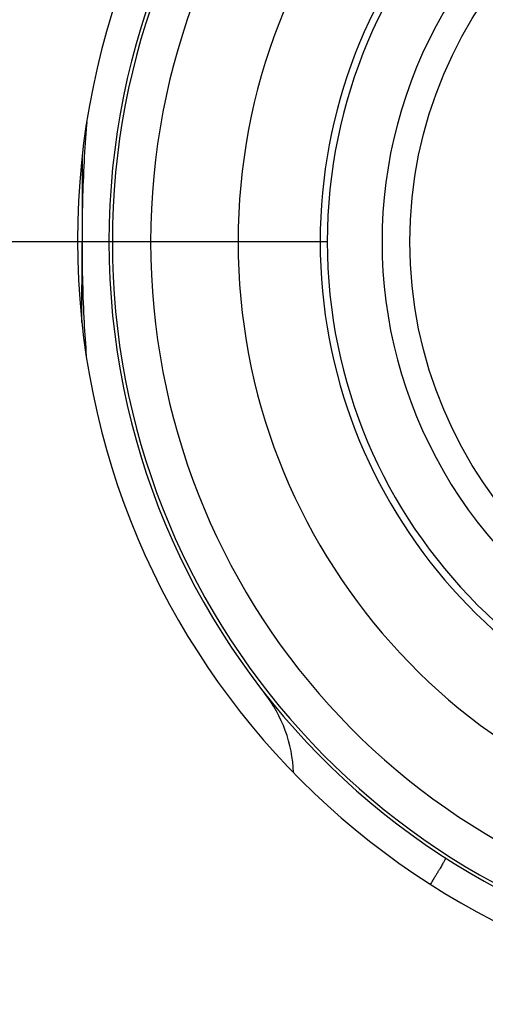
# Model space of a CAD drawing. Header units: inches. Extents: x 0 to 34, y 0 to 22.
# Tile 75 of 112: x 21.064 to 21.234, y 14.885 to 15.245. Entities that reach past the tile are written whole.
import ezdxf

# ---------------------------------------------------------------- set-up
doc = ezdxf.new("R2010")
doc.units = ezdxf.units.IN
doc.header["$LTSCALE"] = 1.87
doc.header["$MEASUREMENT"] = 0
doc.layers.get('0').update_dxf_attribs({"linetype": 'CONTINUOUS'})
doc.layers.add('DIMENSIONS', color=7, linetype='CONTINUOUS')
doc.styles.get("Standard").update_dxf_attribs({"font": 'txt', "width": 0.8})
doc.dimstyles.get("Standard").update_dxf_attribs({"dimtxt": 0.125, "dimasz": 0.18, "dimexe": 0.18, "dimexo": 0.0625, "dimgap": 0.09, "dimtad": 0, "dimtih": 1, "dimtoh": 1, "dimdec": 3, "dimzin": 4, "dimdsep": 46, "dimtxsty": 'STANDARD', "dimblk": '_FILLED', "dimblk1": '_FILLED', "dimblk2": '_FILLED', "dimcen": 0.09, "dimadec": 0, "dimazin": 0, "dimtol": 1, "dimtp": 0.01, "dimtm": 0.01, "dimtfac": 1, "dimtdec": 3, "dimtofl": 0, "dimtmove": 0, "dimatfit": 3, "dimldrblk": '_FILLED', "dimfxl": 1, "dimtolj": 1, "dimtzin": 4, "dimarcsym": 0})

# ---------------------------------------------------------------- blocks, each defined once
blk = doc.blocks.new('_FILLED')
at = {"color": 0, "linetype": 'BYBLOCK'}
blk.add_solid([(0, 0), (-1, 0.1736111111), (-1, -0.1736111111)], dxfattribs=at)
blk = doc.blocks.new('*D10')
at = {"layer": 'DIMENSIONS', "color": 2, "linetype": 'CONTINUOUS'}
for p, q in [((21.3643960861, 14.9763473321), (21.3643960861, 11.2947114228)), ((18.5620806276, 14.5007035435), (18.5620806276, 11.2947114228)), ((18.5620806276, 11.4197114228), (19.2089904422, 11.4197114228)), ((21.3643960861, 11.4197114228), (20.6589904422, 11.4197114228))]:
    blk.add_line(p, q, dxfattribs=at)
at = {"layer": 'DIMENSIONS', "color": 2, "linetype": 'CONTINUOUS', "xscale": 0.18, "yscale": 0.18, "zscale": 0.18, "rotation": 180}
blk.add_blockref('_FILLED', (18.5620806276, 11.4197114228), dxfattribs=at)
at = {"layer": 'DIMENSIONS', "color": 2, "linetype": 'CONTINUOUS', "xscale": 0.18, "yscale": 0.18, "zscale": 0.18}
blk.add_blockref('_FILLED', (21.3643960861, 11.4197114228), dxfattribs=at)
at = {"layer": 'DIMENSIONS', "color": 2, "linetype": 'CONTINUOUS', "width": 0.8}
for s, p in [('[', (19.8964904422, 11.3572114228)), (']', (20.4964904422, 11.3572114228)), ('2.802', (19.2714904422, 11.3572114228)), ('71.18', (19.9964904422, 11.3572114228))]:
    blk.add_text(s, height=0.125, dxfattribs=at).set_placement(p)
blk = doc.blocks.new('*D11')
at = {"layer": 'DIMENSIONS', "color": 2, "linetype": 'CONTINUOUS'}
for p, q in [((17.0000806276, 15.1639473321), (17.0000806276, 15.5239473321)), ((17.6112955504, 15.1639473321), (16.8750806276, 15.1639473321)), ((21.1767960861, 15.1639473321), (17.8450764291, 15.1639473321)), ((19.6148960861, 14.4210807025), (16.8750806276, 14.4210807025)), ((17.0000806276, 14.4210807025), (17.0000806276, 14.0610807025))]:
    blk.add_line(p, q, dxfattribs=at)
at = {"layer": 'DIMENSIONS', "color": 2, "linetype": 'CONTINUOUS', "xscale": 0.18, "yscale": 0.18, "zscale": 0.18}
for p, rotation in [((17.0000806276, 15.1639473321), 270), ((17.0000806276, 14.4210807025), 90)]:
    blk.add_blockref('_FILLED', p, dxfattribs=dict(at, rotation=rotation))
at = {"layer": 'DIMENSIONS', "color": 2, "linetype": 'CONTINUOUS', "width": 0.8}
for s, p in [('.743', (16.6500806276, 14.9398286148)), ('[', (16.6500806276, 14.7523286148)), (']', (17.2500806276, 14.7523286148)), ('18.87', (16.7500806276, 14.7523286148))]:
    blk.add_text(s, height=0.125, dxfattribs=at).set_placement(p)
blk = doc.blocks.new('*D21')
at = {"layer": 'DIMENSIONS', "color": 2, "linetype": 'CONTINUOUS'}
for p, q in [((20.7443960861, 15.1793965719), (20.7443960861, 12.0447114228)), ((18.5620806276, 14.5007035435), (18.5620806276, 12.0447114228)), ((18.5620806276, 12.1697114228), (18.2020806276, 12.1697114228)), ((20.7443960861, 12.1697114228), (21.1043960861, 12.1697114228))]:
    blk.add_line(p, q, dxfattribs=at)
at = {"layer": 'DIMENSIONS', "color": 2, "linetype": 'CONTINUOUS', "xscale": 0.18, "yscale": 0.18, "zscale": 0.18}
blk.add_blockref('_FILLED', (18.5620806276, 12.1697114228), dxfattribs=at)
at = {"layer": 'DIMENSIONS', "color": 2, "linetype": 'CONTINUOUS', "xscale": 0.18, "yscale": 0.18, "zscale": 0.18, "rotation": 180}
blk.add_blockref('_FILLED', (20.7443960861, 12.1697114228), dxfattribs=at)
at = {"layer": 'DIMENSIONS', "color": 2, "linetype": 'CONTINUOUS', "width": 0.8}
for s, p in [('[', (19.6269761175, 12.1072114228)), (']', (20.2269761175, 12.1072114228)), ('2.182', (19.0019761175, 12.1072114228)), ('55.43', (19.7269761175, 12.1072114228))]:
    blk.add_text(s, height=0.125, dxfattribs=at).set_placement(p)

msp = doc.modelspace()

# ---------------------------------------------------------------- linework, layer by layer
at = {"color": 7, "linetype": 'CONTINUOUS'}
msp.add_line((21.1537680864, 14.9990464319), (21.1538953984, 14.9988831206), dxfattribs=at)
msp.add_circle((21.3643960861, 15.1639473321), 0.157480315, dxfattribs=at)
for centre, radius, start, end in [((21.3643960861, 15.1644473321), 0.279, 90, 270), ((21.3643960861, 15.1639473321), 0.2675, 91, 269), ((21.3643960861, 15.1639473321), 0.266264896, 95.6874618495, 264.3125381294), ((21.3643960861, 15.1639473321), 0.2522654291, 95.6874610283, 264.3125389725), ((21.3643960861, 15.1639473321), 0.22029374, 96.5162418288, 263.483758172), ((21.3643960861, 15.1639473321), 0.1902948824, 96.5162396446, 263.4837603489), ((21.3643960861, 15.1639473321), 0.1876730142, 90, 270), ((21.3643960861, 15.1639473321), 0.1676737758, 90, 270.0002429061), ((21.1143960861, 14.9682275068), 0.05, 1.9987690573, 38.0361718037)]:
    msp.add_arc(centre, radius, start, end, dxfattribs=at)
for points, knots in [([(21.0887833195, 15.2077361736), (21.0887599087, 15.2074565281), (21.0883624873, 15.2026568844), (21.0877199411, 15.193095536), (21.0871577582, 15.1787841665), (21.0870441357, 15.1689981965), (21.0870446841, 15.1639786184)], [0, 0, 0, 0, 0.0192185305, 0.3298288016, 0.656222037, 1, 1, 1, 1]), ([(21.0870461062, 15.1639786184), (21.0870460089, 15.1589382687), (21.0871605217, 15.149118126), (21.0877084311, 15.135209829), (21.0882926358, 15.1263510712), (21.0886157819, 15.1222658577)], [0, 0, 0, 0, 0.3621634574, 0.705558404, 1, 1, 1, 1]), ([(21.2199915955, 14.938773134), (21.2200110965, 14.9387606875), (21.2199700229, 14.9386516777), (21.2199162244, 14.9385070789), (21.2197738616, 14.9382253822), (21.2195830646, 14.9378640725), (21.2193234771, 14.9373963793), (21.2190037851, 14.9368348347), (21.2186215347, 14.9361765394), (21.2181786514, 14.9354245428), (21.2176757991, 14.934580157), (21.2171142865, 14.9336455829), (21.2164954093, 14.9326230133), (21.2158206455, 14.931514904), (21.2151193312, 14.9303692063), (21.214642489, 14.9295935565), (21.214409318, 14.9292149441)], [0, 0, 0, 0, 0.0062625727, 0.0226776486, 0.0496566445, 0.0872029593, 0.1352473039, 0.1936866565, 0.2623956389, 0.3412180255, 0.4299649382, 0.5284250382, 0.6363642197, 0.7535250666, 0.8796312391, 1, 1, 1, 1])]:
    msp.add_open_spline(points, degree=3, knots=knots, dxfattribs=at)
for points in [[(21.0870431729, 15.1944211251), (21.087043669, 15.1842736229), (21.0870441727, 15.1741261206), (21.0870446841, 15.1639786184)], [(21.0870356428, 15.134530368), (21.0870390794, 15.1443464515), (21.0870425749, 15.1541625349), (21.0870461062, 15.1639786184)]]:
    msp.add_open_spline(points, degree=3, dxfattribs=at)

# ---------------------------------------------------------------- dimensions: what is measured, and where the dimension line sits
at = {"layer": 'DIMENSIONS', "color": 2, "linetype": 'CONTINUOUS'}
dim = msp.add_linear_dim(base=(17.0000806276, 15.1639473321), p1=(19.6148960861, 14.4210807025), p2=(21.1767960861, 15.1639473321), angle=90, dimstyle='Standard', dxfattribs=at)
dim.commit()
dim.dimension.update_dxf_attribs({"geometry": '*D11', "text_midpoint": (17.0000806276, 14.9085786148), "dimtype": 160})
for base, p2, picture, middle in [((20.7443960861, 12.1697114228), (20.7443960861, 15.1793965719), '*D21', (19.6644761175, 12.1697114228)), ((21.3643960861, 11.4197114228), (21.3643960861, 14.9763473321), '*D10', (19.9339904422, 11.4197114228))]:
    dim = msp.add_linear_dim(base=base, p1=(18.5620806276, 14.5007035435), p2=p2, dimstyle='Standard', dxfattribs=at)
    dim.commit()
    dim.dimension.update_dxf_attribs({"geometry": picture, "text_midpoint": middle, "dimtype": 160})

doc.saveas('drawing.dxf')
